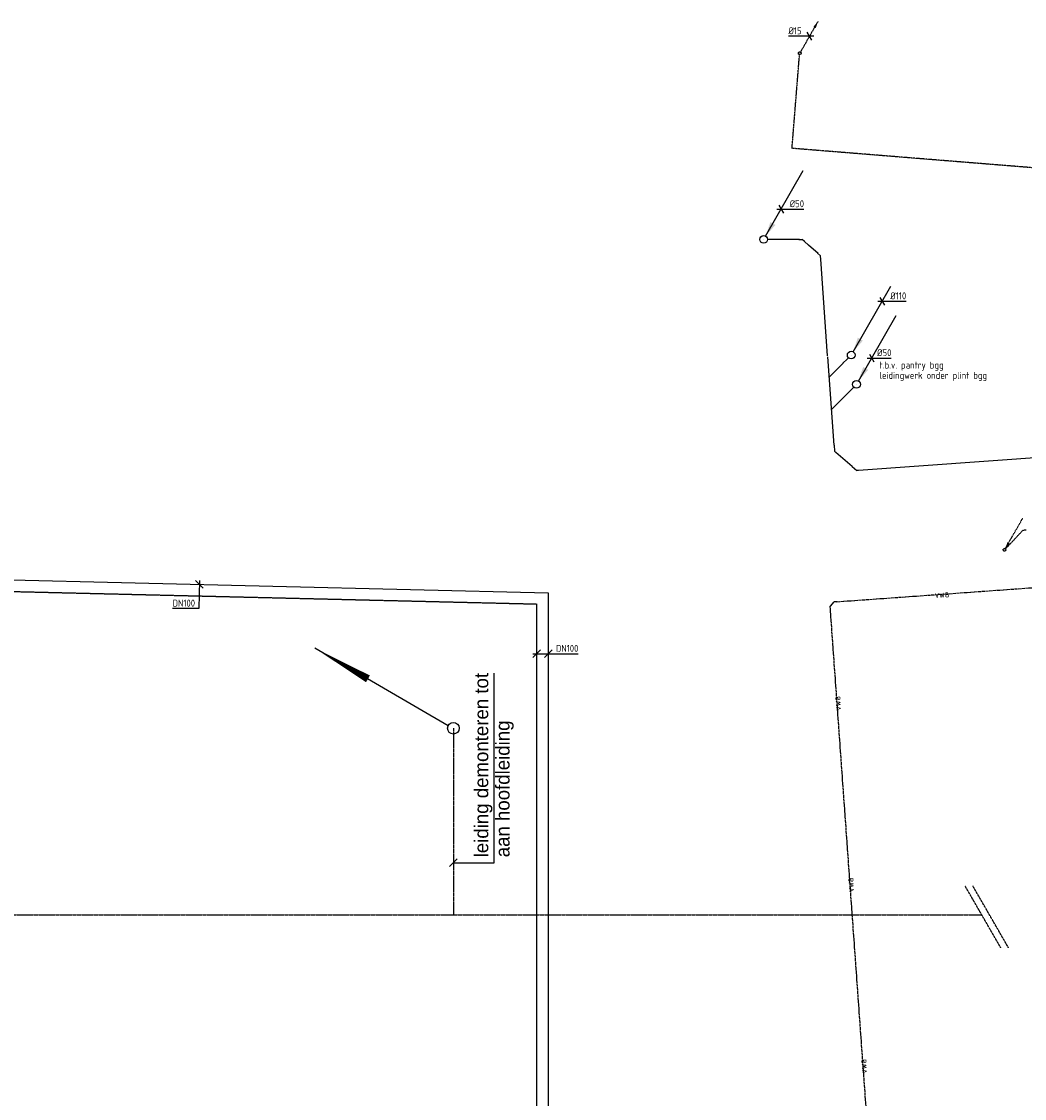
# Model space of a CAD drawing. Header units: millimetres. Extents: x -16982 to 48792, y -927 to 61604.
# Tile 5 of 15: x 13443 to 26405, y 13930 to 27840. Entities that reach past the tile are written whole.
import ezdxf
from ezdxf.enums import TextEntityAlignment as Align

# ---------------------------------------------------------------- set-up
doc = ezdxf.new("R2010")
doc.units = ezdxf.units.MM
for name, pattern in [('2322102', [45, 5, -2, 5, -2, 5, -2, 5, -2, 5, -2, 5, -5]), ('2322102_a', [19.5, 3, -2, 5, -2, 3, -4.5]), ('2322107', [2000, 1000, 1000]), ('2322108', [7, 5, -2]), ('2322109', [10, 5, -2, 1, -2]), ('2322109_a', [10, 5, -2, 1, -2]), ('2322121', [2000, 1000, 1000]), ('2322121_a', [2000, 1000, 1000]), ('2322121A', [47, 40, -7]), ('B0701', [2.34375, 1.5625, -0.78125]), ('W0206', [20, 15, -2, 1, -2])]:
    doc.linetypes.add(name, pattern=pattern)
for name, color, linetype in [('00KAD025', 2, 'Continuous'), ('bouwkundig', 8, 'Continuous'), ('WL5232--_D', 4, 'Continuous'), ('WL524---_D', 4, 'Continuous'), ('WL531---', 5, '2322109'), ('WL531---_DRINKW', 4, 'W0206'), ('WL532---_SYMBOOL', 3, 'Continuous'), ('WL561---_AANVOER', 1, '2322107'), ('WL561---_RETOUR', 5, '2322108'), ('WL5627--', 4, '2322102'), ('WL5627--_D', 4, 'Continuous'), ('WL570---_SYMBOOL-BESTAAND', 1, 'Continuous'), ('WL570---_TOEVOER_RST', 3, 'Continuous'), ('WM524---', 1, 'Continuous'), ('WM531---', 1, 'Continuous'), ('WM561---_AANVOER', 1, 'Continuous'), ('WM561---_RETOUR', 1, 'Continuous')]:
    doc.layers.add(name, color=color, linetype=linetype)
doc.styles.add('GBB_ISOP', font='b-gbp3.shx')
doc.styles.add('GBB_ISOTD', font='b-gbt3a.shx')
doc.styles.add('STABICAD-018', font='ISOCP.SHX', dxfattribs={"height": 90})
doc.styles.add('STABICAD-035', font='ISOCP.SHX', dxfattribs={"height": 175})
doc.dimstyles.new('GBB_ISOP$7', dxfattribs={"dimscale": 100, "dimtxt": 2.5, "dimasz": 1, "dimexe": 0.5, "dimexo": 0.5, "dimtad": 1, "dimdec": 1, "dimdsep": 46, "dimtxsty": 'GBB_ISOTD', "dimcen": 2.5, "dimse1": 1, "dimse2": 1, "dimclrd": 1, "dimclre": 1, "dimclrt": 2, "dimadec": 0, "dimazin": 0, "dimtfac": 1, "dimtdec": 4, "dimtix": 1, "dimtmove": 0, "dimatfit": 3, "dimfxl": 1, "dimtolj": 1, "dimtzin": 0, "dimarcsym": 0})

# ---------------------------------------------------------------- blocks, each defined once
blk = doc.blocks.new('*U38')
at = {"color": 0, "linetype": 'Continuous'}
for p, q in [((49, -51), (-49, 51)), ((1, 50), (-7, -313)), ((-7, -313), (-346, -313))]:
    blk.add_line(p, q, dxfattribs=at)
at = {"color": 0, "linetype": 'Continuous', "style": 'STABICAD-018'}
blk.add_text('DN100', height=90, dxfattribs=at).set_placement((-346, -288))
at = {"layer": 'WM561---_AANVOER', "color": 2, "style": 'STABICAD-018'}
blk.add_attdef('CODE', (15741, 20571), '', height=1.2, dxfattribs=at)
blk = doc.blocks.new('*U44')
at = {"color": 0, "linetype": 'Continuous'}
for p, q in [((-50, -50), (50, 50)), ((-50, 0), (199, 0)), ((100, -50), (200, 50)), ((199, 0), (537, 0))]:
    blk.add_line(p, q, dxfattribs=at)
at = {"color": 0, "linetype": 'Continuous', "style": 'STABICAD-018'}
blk.add_text('DN100', height=90, dxfattribs=at).set_placement((249, 25))
at = {"layer": 'bouwkundig', "color": 2, "style": 'STABICAD-035'}
blk.add_attdef('CODE', (20100, 19674), '', height=1.2, dxfattribs=at)
blk = doc.blocks.new('*U106')
at = {"linetype": '2322109'}
blk.add_hatch(color=2, dxfattribs=at).paths.add_polyline_path([(236, 409), (208, 325), (177, 342)], flags=0)
at = {"color": 2, "linetype": '2322109_a'}
blk.add_line((236, 409, 3000), (9, 15, 3000), dxfattribs=at)
at = {"color": 0, "linetype": '2322109'}
blk.add_line((0, 0), (0, 0, 3000), dxfattribs=at)
blk.add_circle((0, 0, 3000), 17.5, dxfattribs=at)
at = {"color": 2, "linetype": '2322109'}
blk.add_circle((0, 0, 3000), 17.5, dxfattribs=at)
at = {"layer": 'WL570---_TOEVOER_RST', "color": 2, "style": 'STABICAD-018'}
for tag, p in [('POSITIONCODE', (23500, 27581, 1499)), ('SECTIONCODE', (23500, 27581, 1499)), ('CODE', (23500, 27531)), ('FLOORCODE', (23550, 27431))]:
    blk.add_attdef(tag, p, '', height=1.2, dxfattribs=at)
blk = doc.blocks.new('*U109')
at = {"color": 0, "linetype": 'Continuous'}
for p, q in [((-56, 0), (-272, 0)), ((58, 0), (-56, 0)), ((29, -50), (-29, 50))]:
    blk.add_line(p, q, dxfattribs=at)
at = {"color": 0, "linetype": 'Continuous', "style": 'STABICAD-018'}
blk.add_text('%%c15', height=90, dxfattribs=at).set_placement((-272, 25))
at = {"layer": 'WL570---_TOEVOER_RST', "color": 2, "style": 'STABICAD-018'}
blk.add_attdef('CODE', (23627, 27651), '', height=1.2, dxfattribs=at)
blk = doc.blocks.new('*U336')
at = {"color": 0, "linetype": 'Continuous'}
for p, q in [((-58, 0), (61, 0)), ((-29, 50), (29, -50)), ((61, 0), (291, 0))]:
    blk.add_line(p, q, dxfattribs=at)
at = {"color": 0, "linetype": 'Continuous', "style": 'STABICAD-018'}
blk.add_text('%%c50', height=90, dxfattribs=at).set_placement((111, 25))
at = {"layer": '00KAD025', "color": 2, "style": 'STABICAD-018'}
blk.add_attdef('CODE', (23261, 25417, 54), '', height=1.8, dxfattribs=at)
blk = doc.blocks.new('*U335')
at = {"color": 0, "linetype": 'Continuous'}
for p, q in [((-58, 0), (21, 0)), ((-29, 50), (29, -50)), ((21, 0), (251, 0))]:
    blk.add_line(p, q, dxfattribs=at)
at = {"color": 0, "linetype": 'Continuous', "style": 'STABICAD-018'}
blk.add_text('%%c50', height=90, dxfattribs=at).set_placement((71, 25))
at = {"layer": '00KAD025', "color": 2, "style": 'STABICAD-018'}
blk.add_attdef('CODE', (24430, 23493, 32), '', height=1.8, dxfattribs=at)
blk = doc.blocks.new('*U334')
at = {"color": 0, "linetype": 'Continuous'}
for p, q in [((-58, 0), (54, 0)), ((-29, 50), (29, -50)), ((54, 0), (311, 0))]:
    blk.add_line(p, q, dxfattribs=at)
at = {"color": 0, "linetype": 'Continuous', "style": 'STABICAD-018'}
blk.add_text('%%c110', height=90, dxfattribs=at).set_placement((104, 25))
at = {"layer": '00KAD025', "color": 2, "style": 'STABICAD-018'}
blk.add_attdef('CODE', (24567, 24227, 500), '', height=1.8, dxfattribs=at)
blk = doc.blocks.new('*U232')
at = {"linetype": '2322121'}
blk.add_hatch(color=2, dxfattribs=at).paths.add_polyline_path([(25, 43), (86, 224), (151, 187)], flags=0)
at = {"color": 2, "linetype": '2322121_a'}
blk.add_line((25, 43, 2968), (512, 888, 2968), dxfattribs=at)
at = {"color": 0, "linetype": '2322121'}
blk.add_line((0, 0), (0, 0, 2968), dxfattribs=at)
blk.add_circle((0, 0, 2968), 50, dxfattribs=at)
at = {"color": 2, "linetype": '2322121'}
blk.add_circle((0, 0, 2968), 50, dxfattribs=at)
at = {"layer": '00KAD025', "color": 2, "style": 'STABICAD-018'}
for tag, p in [('POSITIONCODE', (24234, 23304, 1515)), ('SECTIONCODE', (24234, 23304, 1515)), ('CODE', (24234, 23254, 32)), ('FLOORCODE', (24284, 23154, 32))]:
    blk.add_attdef(tag, p, '', height=1.8, dxfattribs=at)
blk = doc.blocks.new('*U233')
at = {"linetype": '2322121'}
blk.add_hatch(color=2, dxfattribs=at).paths.add_polyline_path([(25, 43), (86, 224), (151, 187)], flags=0)
at = {"color": 2, "linetype": '2322121_a'}
blk.add_line((25, 43, 2500), (512, 888, 2500), dxfattribs=at)
at = {"color": 0, "linetype": '2322121'}
blk.add_line((0, 0), (0, 0, 2500), dxfattribs=at)
blk.add_circle((0, 0, 2500), 50, dxfattribs=at)
at = {"color": 2, "linetype": '2322121'}
blk.add_circle((0, 0, 2500), 50, dxfattribs=at)
at = {"layer": '00KAD025', "color": 2, "style": 'STABICAD-018'}
for tag, p in [('POSITIONCODE', (24166, 23682, 1749)), ('SECTIONCODE', (24166, 23682, 1749)), ('CODE', (24166, 23632, 500)), ('FLOORCODE', (24216, 23532, 500))]:
    blk.add_attdef(tag, p, '', height=1.8, dxfattribs=at)
blk = doc.blocks.new('*U234')
at = {"linetype": '2322121'}
blk.add_hatch(color=2, dxfattribs=at).paths.add_polyline_path([(25, 43), (86, 224), (151, 187)], flags=0)
at = {"color": 2, "linetype": '2322121_a'}
blk.add_line((25, 43, 2946), (512, 888, 2946), dxfattribs=at)
at = {"color": 0, "linetype": '2322121'}
blk.add_line((0, 0), (0, 0, 2946), dxfattribs=at)
blk.add_circle((0, 0, 2946), 50, dxfattribs=at)
at = {"color": 2, "linetype": '2322121'}
blk.add_circle((0, 0, 2946), 50, dxfattribs=at)
at = {"layer": '00KAD025', "color": 2, "style": 'STABICAD-018'}
for tag, p in [('POSITIONCODE', (23035, 25176, 1304)), ('SECTIONCODE', (23035, 25176, 1304)), ('CODE', (23035, 25126, 54)), ('FLOORCODE', (23085, 25026, 54))]:
    blk.add_attdef(tag, p, '', height=1.8, dxfattribs=at)
blk = doc.blocks.new('*U235')
at = {"color": 0, "linetype": '2322121'}
for p, q in [((-60, 0), (-50, 0)), ((0, 0, 60), (0, 0))]:
    blk.add_line(p, q, dxfattribs=at)
at = {"layer": '00KAD025', "color": 2, "style": 'STABICAD-018'}
for tag in ['CODE', 'POSITIONCODE', 'SECTIONCODE']:
    blk.add_attdef(tag, (23035, 25026), '', height=1.8, dxfattribs=at)
blk = doc.blocks.new('*U236')
at = {"color": 0, "linetype": '2322121'}
for p in [(-42, 0), (31, -28)]:
    blk.add_line(p, (0, 0), dxfattribs=at)
at = {"layer": '00KAD025', "color": 2, "style": 'STABICAD-018'}
for tag in ['CODE', 'POSITIONCODE', 'SECTIONCODE']:
    blk.add_attdef(tag, (23533, 25026, 12), '', height=1.8, dxfattribs=at)
blk = doc.blocks.new('*U237')
at = {"color": 0, "linetype": '2322121'}
blk.add_line((-35, 0), (45, 0, 12), dxfattribs=at)
at = {"layer": '00KAD025', "color": 2, "style": 'STABICAD-018'}
for tag in ['CODE', 'POSITIONCODE', 'SECTIONCODE']:
    blk.add_attdef(tag, (23593, 24972), '', height=1.8, dxfattribs=at)
blk = doc.blocks.new('*U238')
at = {"color": 0, "linetype": '2322121'}
blk.add_line((0, 0), (407, 0), dxfattribs=at)
at = {"layer": '00KAD025', "color": 2, "style": 'STABICAD-018'}
for tag, p in [('SECTIONCODE', (23293, 25176)), ('POSITIONCODE', (23293, 25176)), ('CODE', (23496, 25026))]:
    blk.add_attdef(tag, p, '', height=1.8, dxfattribs=at)
blk = doc.blocks.new('*U239')
at = {"color": 0, "linetype": '2322121'}
blk.add_line((0, 0), (164, 0), dxfattribs=at)
at = {"layer": '00KAD025', "color": 2, "style": 'STABICAD-018'}
for tag, p in [('POSITIONCODE', (23576, 24785)), ('SECTIONCODE', (23576, 24785)), ('CODE', (23737, 24842))]:
    blk.add_attdef(tag, p, '', height=1.8, dxfattribs=at)
blk = doc.blocks.new('*U240')
at = {"color": 0, "linetype": '2322121'}
for p in [(35, 34), (-49, 0)]:
    blk.add_line(p, (0, 0), dxfattribs=at)
at = {"layer": '00KAD025', "color": 2, "style": 'STABICAD-018'}
for tag in ['CODE', 'POSITIONCODE', 'SECTIONCODE']:
    blk.add_attdef(tag, (23768, 24814), '', height=1.8, dxfattribs=at)
blk = doc.blocks.new('*U241')
at = {"color": 0, "linetype": '2322121'}
blk.add_line((0, 0), (1252, 0), dxfattribs=at)
at = {"layer": '00KAD025', "color": 2, "style": 'STABICAD-018'}
for tag, p in [('POSITIONCODE', (23667, 24136)), ('SECTIONCODE', (23667, 24136)), ('CODE', (23861, 23523))]:
    blk.add_attdef(tag, p, '', height=1.8, dxfattribs=at)
blk = doc.blocks.new('*U242')
at = {"color": 0, "linetype": '2322121'}
blk.add_line((0, 0, 32), (0, 0), dxfattribs=at)
at = {"layer": '00KAD025', "color": 2, "style": 'STABICAD-018'}
for tag in ['CODE', 'POSITIONCODE', 'SECTIONCODE']:
    blk.add_attdef(tag, (24234, 23154), '', height=1.8, dxfattribs=at)
blk = doc.blocks.new('*U243')
at = {"color": 0, "linetype": '2322121'}
blk.add_line((18, 0), (425, 0), dxfattribs=at)
at = {"layer": '00KAD025', "color": 2, "style": 'STABICAD-018'}
for tag, p in [('CODE', (24211, 23131)), ('SECTIONCODE', (24261, 22969)), ('POSITIONCODE', (24261, 22969))]:
    blk.add_attdef(tag, p, '', height=1.8, dxfattribs=at)
blk = doc.blocks.new('*U244')
at = {"color": 0, "linetype": '2322121'}
blk.add_line((0, 0), (160, 0), dxfattribs=at)
at = {"layer": '00KAD025', "color": 2, "style": 'STABICAD-018'}
for tag in ['CODE', 'POSITIONCODE', 'SECTIONCODE']:
    blk.add_attdef(tag, (24060, 23426), '', height=1.8, dxfattribs=at)
blk = doc.blocks.new('*U245')
at = {"color": 0, "linetype": '2322121'}
blk.add_line((0, 0), (0, 0, -404), dxfattribs=at)
blk.add_circle((0, 0), 50, dxfattribs=at)
at = {"layer": '00KAD025', "color": 2, "style": 'STABICAD-018'}
for tag, p in [('POSITIONCODE', (24166, 23682, 299)), ('SECTIONCODE', (24166, 23682, 299)), ('CODE', (24166, 23532, 500))]:
    blk.add_attdef(tag, p, '', height=1.8, dxfattribs=at)
blk = doc.blocks.new('*U246')
at = {"color": 0, "linetype": '2322121'}
for p in [(-78, 0), (17, 0, 17)]:
    blk.add_line(p, (0, 0), dxfattribs=at)
at = {"layer": '00KAD025', "color": 2, "style": 'STABICAD-018'}
for tag in ['CODE', 'POSITIONCODE', 'SECTIONCODE']:
    blk.add_attdef(tag, (24115, 23481), '', height=1.8, dxfattribs=at)
blk = doc.blocks.new('*U247')
at = {"color": 0, "linetype": '2322121'}
for p, q in [((-55, 0, -55), (-50, 0, -50)), ((0, 0, 24), (0, 0))]:
    blk.add_line(p, q, dxfattribs=at)
at = {"layer": '00KAD025', "color": 2, "style": 'STABICAD-018'}
for tag in ['CODE', 'POSITIONCODE', 'SECTIONCODE']:
    blk.add_attdef(tag, (24166, 23532, 72), '', height=1.8, dxfattribs=at)
blk = doc.blocks.new('*U248')
at = {"color": 0, "linetype": '2322121'}
blk.add_line((0, 0), (93, 0), dxfattribs=at)
at = {"layer": '00KAD025', "color": 2, "style": 'STABICAD-018'}
for tag, p in [('CODE', (23947, 23313)), ('SECTIONCODE', (23947, 23313)), ('POSITIONCODE', (23967, 23121))]:
    blk.add_attdef(tag, p, '', height=1.8, dxfattribs=at)
blk = doc.blocks.new('*U249')
at = {"color": 0, "linetype": '2322121'}
blk.add_line((0, 0), (1145, 0), dxfattribs=at)
at = {"layer": '00KAD025', "color": 2, "style": 'STABICAD-018'}
for tag, p in [('POSITIONCODE', (23709, 23552)), ('SECTIONCODE', (23709, 23552)), ('CODE', (23944, 22368))]:
    blk.add_attdef(tag, p, '', height=1.8, dxfattribs=at)
blk = doc.blocks.new('*U250')
at = {"color": 0, "linetype": '2322121'}
for p in [(-78, 0), (17, 17)]:
    blk.add_line(p, (0, 0), dxfattribs=at)
at = {"layer": '00KAD025', "color": 2, "style": 'STABICAD-018'}
for tag, p in [('CODE', (23950, 22390)), ('POSITIONCODE', (23950, 22290)), ('SECTIONCODE', (23950, 22290))]:
    blk.add_attdef(tag, p, '', height=1.8, dxfattribs=at)
blk = doc.blocks.new('*U251')
at = {"color": 0, "linetype": '2322121'}
blk.add_line((0, 0), (279, 0), dxfattribs=at)
at = {"layer": '00KAD025', "color": 2, "style": 'STABICAD-018'}
for tag, p in [('POSITIONCODE', (23996, 22052)), ('SECTIONCODE', (23996, 22052)), ('CODE', (24178, 22092))]:
    blk.add_attdef(tag, p, '', height=1.8, dxfattribs=at)
blk = doc.blocks.new('*U252')
at = {"color": 0, "linetype": '2322121'}
for p in [(-78, 0), (17, 17)]:
    blk.add_line(p, (0, 0), dxfattribs=at)
at = {"layer": '00KAD025', "color": 2, "style": 'STABICAD-018'}
for tag, p in [('CODE', (24237, 22141)), ('POSITIONCODE', (24237, 22041)), ('SECTIONCODE', (24237, 22041))]:
    blk.add_attdef(tag, p, '', height=1.8, dxfattribs=at)
blk = doc.blocks.new('*U274')
at = {"color": 0, "linetype": '2322121'}
blk.add_line((0, 0), (5548, 0), dxfattribs=at)
at = {"layer": '00KAD025', "color": 2, "style": 'STABICAD-018'}
blk.add_attdef('CODE', (29795, 22440), '', height=1.8, rotation=90, dxfattribs=at)
for tag in ['POSITIONCODE', 'SECTIONCODE']:
    blk.add_attdef(tag, (27067, 22094), '', height=1.8, dxfattribs=at)
blk = doc.blocks.new('*U321')
at = {"linetype": '2322102'}
blk.add_hatch(color=2, dxfattribs=at).paths.add_polyline_path([(9, 15), (37, 100), (68, 82)], flags=0)
at = {"color": 2, "linetype": '2322102_a'}
blk.add_line((9, 15, 3000), (236, 409, 3000), dxfattribs=at)
at = {"color": 0, "linetype": '2322102'}
blk.add_line((0, 0), (0, 0, 3000), dxfattribs=at)
blk.add_circle((0, 0, 3000), 17.5, dxfattribs=at)
at = {"color": 2, "linetype": '2322102'}
blk.add_circle((0, 0, 3000), 17.5, dxfattribs=at)
at = {"layer": '00KAD025', "color": 2, "style": 'STABICAD-018'}
for tag, p in [('POSITIONCODE', (26148, 21167, 1499)), ('SECTIONCODE', (26148, 21167, 1499)), ('CODE', (26148, 21117)), ('FLOORCODE', (26198, 21017))]:
    blk.add_attdef(tag, p, '', height=1.2, dxfattribs=at)
blk = doc.blocks.new('*U327')
at = {"color": 0, "linetype": '2322102'}
for p in [(-42, 0), (30, 30)]:
    blk.add_line(p, (0, 0), dxfattribs=at)
at = {"layer": '00KAD025', "color": 2, "style": 'STABICAD-018'}
for tag in ['CODE', 'POSITIONCODE', 'SECTIONCODE']:
    blk.add_attdef(tag, (26384, 21268), '', height=1.2, dxfattribs=at)
blk = doc.blocks.new('*U328')
at = {"color": 0, "linetype": '2322102'}
for p, q in [((-58, 0), (-18, 0)), ((0, 0, 58), (0, 0))]:
    blk.add_line(p, q, dxfattribs=at)
at = {"layer": '00KAD025', "color": 2, "style": 'STABICAD-018'}
for tag, p in [('CODE', (26148, 21117)), ('POSITIONCODE', (26148, 21017)), ('SECTIONCODE', (26148, 21017))]:
    blk.add_attdef(tag, p, '', height=1.2, dxfattribs=at)
blk = doc.blocks.new('*U329')
at = {"color": 0, "linetype": '2322102'}
blk.add_line((0, 0), (245, 0), dxfattribs=at)
at = {"layer": '00KAD025', "color": 2, "style": 'STABICAD-018'}
for tag in ['CODE', 'POSITIONCODE', 'SECTIONCODE']:
    blk.add_attdef(tag, (26356, 21238), '', height=1.2, dxfattribs=at)
blk = doc.blocks.new('*U331')
at = {"color": 0, "linetype": '2322121A'}
blk.add_line((0, 0), (2725, 0), dxfattribs=at)
at = {"layer": '00KAD025', "color": 2, "style": 'STABICAD-018'}
for tag in ['CODE', 'SECTIONCODE', 'POSITIONCODE']:
    blk.add_attdef(tag, (23979, 20346), '', height=1.8, dxfattribs=at)
blk = doc.blocks.new('*U332')
at = {"color": 0, "linetype": '2322121A'}
for p in [(-40, 0), (28, -28)]:
    blk.add_line(p, (0, 0), dxfattribs=at)
at = {"layer": '00KAD025', "color": 2, "style": 'STABICAD-018'}
for tag in ['CODE', 'POSITIONCODE', 'SECTIONCODE']:
    blk.add_attdef(tag, (23894, 20287), '', height=1.8, dxfattribs=at)
blk = doc.blocks.new('*U333')
at = {"color": 0, "linetype": '2322121A'}
for p in [(-40, 0), (28, -28)]:
    blk.add_line(p, (0, 0), dxfattribs=at)
at = {"layer": '00KAD025', "color": 2, "style": 'STABICAD-018'}
for tag in ['CODE', 'POSITIONCODE', 'SECTIONCODE']:
    blk.add_attdef(tag, (23944, 20344), '', height=1.8, dxfattribs=at)
blk = doc.blocks.new('*U352')
at = {"color": 0, "linetype": '2322121A'}
blk.add_line((0, 0), (16545, 0), dxfattribs=at)
at = {"layer": '00KAD025', "color": 2, "style": 'STABICAD-018'}
for tag in ['CODE', 'POSITIONCODE', 'SECTIONCODE']:
    blk.add_attdef(tag, (25081, 3749), '', height=1.8, rotation=359.782, dxfattribs=at)
blk = doc.blocks.new('WS532Y08')
blk.add_line((10.37, 17.9), (0.36, 0.66))
blk.add_lwpolyline([(10.38, 17.97, 0, 1, 0), (6.38, 11.04, 1, 1, 0)], format="xyseb")
at = {"linetype": 'Continuous'}
blk.add_circle((0, 0), 0.75, dxfattribs=at)

msp = doc.modelspace()

# ---------------------------------------------------------------- linework, layer by layer
at = {"layer": 'WL531---', "linetype": '2322109'}
for p, q in [((23401, 26202), (23498, 27413)), ((29874, 25680), (23401, 26202))]:
    msp.add_line(p, q, dxfattribs=at)
at = {"layer": 'WL531---_DRINKW'}
for p, q in [((19024, 18712, 500), (19024, 16300, 500)), ((500, 16300, 500), (25855, 16300, 500))]:
    msp.add_line(p, q, dxfattribs=at)
at = {"layer": 'WL561---_AANVOER', "linetype": '2322107'}
for p, q in [((5301, 20819), (20250, 20463)), ((20250, 20463), (20250, 4045))]:
    msp.add_line(p, q, dxfattribs=at)
at = {"layer": 'WL561---_RETOUR', "linetype": '2322108'}
for p, q in [((5499, 20665), (20100, 20317)), ((20100, 20317), (20100, 3916))]:
    msp.add_line(p, q, dxfattribs=at)
at = {"layer": 'WL570---_SYMBOOL-BESTAAND', "linetype": 'B0701'}
for p, q in [((26100, 15875, 500), (25638, 16675, 500)), ((26200, 15875, 500), (25738, 16675, 500))]:
    msp.add_line(p, q, dxfattribs=at)

# ---------------------------------------------------------------- block references
at = {"layer": 'WL5232--_D', "linetype": '2322121A'}
for name, p, rotation in [('*U331', (23979, 20346), 4.104456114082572), ('*U332', (23894, 20287), 94.10445611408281), ('*U333', (23944, 20344), 49.1044561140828), ('*U352', (25081, 3749), 94.10445611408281)]:
    msp.add_blockref(name, p, dxfattribs=dict(at, rotation=rotation))
at = {"layer": 'WL524---_D', "linetype": '2322121'}
for name, p in [('*U234', (23035, 25026, 54)), ('*U236', (23533, 25026, 12)), ('*U233', (24166, 23532, 500)), ('*U232', (24234, 23154, 32)), ('*U245', (24166, 23532, 500))]:
    msp.add_blockref(name, p, dxfattribs=at)
for name, p, rotation in [('*U235', (23035, 25026), 180), ('*U238', (23496, 25026), 180), ('*U237', (23593, 24972), 138.0676487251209), ('*U239', (23737, 24842), 138.0676487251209), ('*U240', (23768, 24814), 94.10447004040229), ('*U241', (23861, 23523), 94.10447004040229), ('*U249', (23944, 22368), 94.10447004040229), ('*U247', (24166, 23532, 72), 44.99999999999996), ('*U244', (24060, 23426), 225), ('*U246', (24115, 23481), 44.99999999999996), ('*U248', (23947, 23313), 225), ('*U243', (24211, 23131), 225), ('*U242', (24234, 23154), 44.99999999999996), ('*U274', (29795, 22440), 184.1044700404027), ('*U250', (23950, 22290), 274.1044700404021), ('*U251', (24178, 22092), 139.1044700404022), ('*U252', (24237, 22041), 319.1044700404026)]:
    msp.add_blockref(name, p, dxfattribs=dict(at, rotation=rotation))
at = {"layer": 'WL531---', "linetype": '2322109'}
msp.add_blockref('*U106', (23500, 27431), dxfattribs=at)
at = {"layer": 'WL532---_SYMBOOL', "xscale": 100, "yscale": 100, "zscale": 100, "rotation": 90}
msp.add_blockref('WS532Y08', (19024, 18712, 500), dxfattribs=at)
at = {"layer": 'WL5627--', "linetype": '2322102'}
msp.add_blockref('*U321', (26148, 21017), dxfattribs=at)
at = {"layer": 'WL5627--_D', "linetype": '2322102'}
for name, p, rotation in [('*U329', (26356, 21238), 226.8049267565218), ('*U327', (26384, 21268), 181.599403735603), ('*U328', (26148, 21017), 226.8049267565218)]:
    msp.add_blockref(name, p, dxfattribs=dict(at, rotation=rotation))
at = {"layer": 'WM524---', "linetype": 'Continuous'}
for name, p in [('*U336', (23261, 25417, 54)), ('*U334', (24567, 24227, 500)), ('*U335', (24430, 23493, 32))]:
    msp.add_blockref(name, p, dxfattribs=at)
at = {"layer": 'WM531---', "linetype": 'Continuous'}
msp.add_blockref('*U109', (23627, 27651), dxfattribs=at)
at = {"layer": 'WM561---_AANVOER', "linetype": 'Continuous'}
msp.add_blockref('*U38', (15741, 20571), dxfattribs=at)
at = {"layer": 'WM561---_RETOUR', "linetype": 'Continuous'}
msp.add_blockref('*U44', (20100, 19674), dxfattribs=at)

# ---------------------------------------------------------------- texts
at = {"layer": 'WL5232--_D', "color": 2, "style": 'STABICAD-018'}
for rotation, p in [(4.1045, (25339, 20444)), (94.1045, (23985, 19032)), (94.1045, (24153, 16688)), (94.1045, (24321, 14344))]:
    msp.add_text('vwa', height=90, rotation=rotation, dxfattribs=at).set_placement(p, align=Align.MIDDLE_CENTER)
at = {"layer": 'WL570---_SYMBOOL-BESTAAND', "style": 'GBB_ISOP'}
for s, p in [('leiding demonteren tot', (19475, 17045, 500)), ('aan hoofdleiding', (19750, 17045, 500))]:
    msp.add_text(s, height=180, rotation=90, dxfattribs=at).set_placement(p)
at = {"layer": 'WM524---', "style": 'STABICAD-035'}
for s, p in [('t.b.v. pantry bgg', (24532, 23358, 500)), ('leidingwerk onder plint bgg', (24532, 23225, 500))]:
    msp.add_text(s, height=90, dxfattribs=at).set_placement(p)

# ---------------------------------------------------------------- leaders
at = {"layer": 'WL570---_SYMBOOL-BESTAAND'}
msp.add_leader([(19024, 16975, 500), (19550, 16975, 500), (19550, 19425, 500)], dimstyle='GBB_ISOP$7', override={"dimldrblk": 'Oblique'}, dxfattribs=at)

doc.saveas('drawing.dxf')
